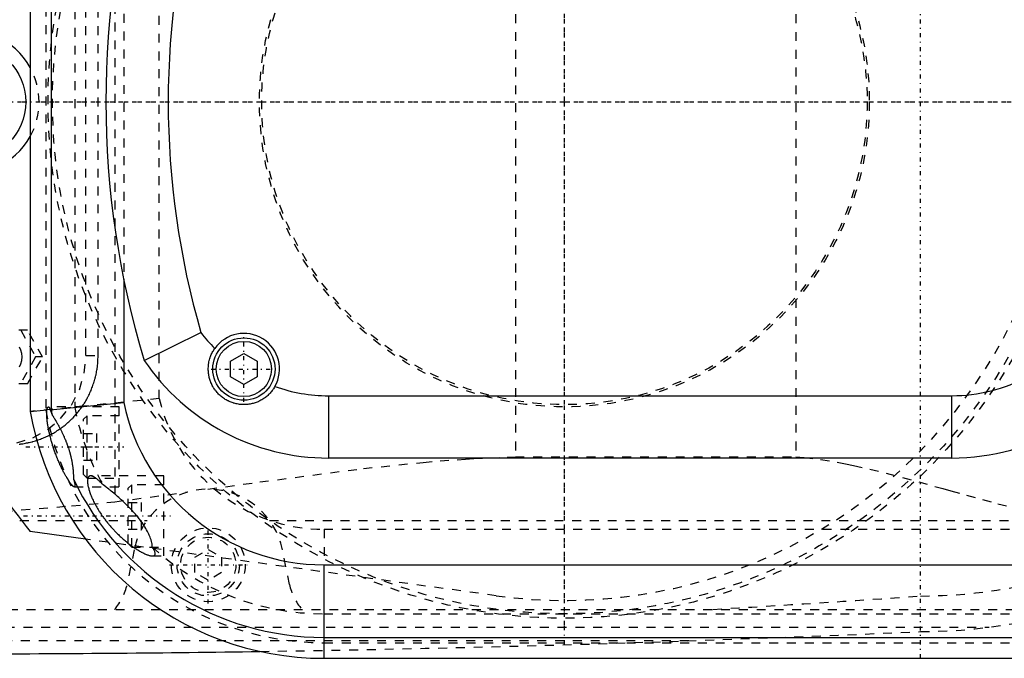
# Model space of a CAD drawing. Extents: x -602 to 168, y -90 to 90.
# Tile 3 of 8: x -361 to -251, y -63 to 9. Entities that reach past the tile are written whole.
import ezdxf

# ---------------------------------------------------------------- set-up
doc = ezdxf.new("R2010")
doc.units = 0
doc.linetypes.add('CENTER', pattern=[1.5, 0.45, -0.5, 0.05, -0.5])
doc.linetypes.add('DASHED', pattern=[2, 1, -1])
for name, color, linetype in [('AM_0', 7, 'CONTINUOUS'), ('AM_3', 7, 'DASHED'), ('AM_7', 7, 'CENTER')]:
    doc.layers.add(name, color=color, linetype=linetype)

msp = doc.modelspace()

# ---------------------------------------------------------------- linework, layer by layer
at = {"layer": 'AM_0', "color": 7, "linetype": 'CONTINUOUS'}
for p, q in [((-360, 34.77), (-360, -34.77)), ((-357.65, 34.56), (-357.65, -34.56)), ((-349.5, -19.9), (-349.5, -33.77)), ((-347.19, -29.03), (-340.82, -25.91)), ((-337.5, -29.13), (-336, -28.27)), ((-336, -28.27), (-334.5, -29.13)), ((-337.5, -30.87), (-337.5, -29.13)), ((-334.5, -29.13), (-334.5, -30.87)), ((-336, -31.73), (-337.5, -30.87)), ((-334.5, -30.87), (-336, -31.73)), ((-326.5, -33), (-256.5, -33)), ((-326.5, -33), (-326.5, -40)), ((-256.5, -40), (-256.5, -33)), ((-357.76, -34.57), (-349.5, -33.77)), ((-360, -34.77), (-358.14, -34.6)), ((-256.5, -40), (-326.5, -40)), ((-353.79, -49.11), (-360.01, -48.25)), ((-327, -62.5), (-327, -52)), ((-327, -52), (-90, -52)), ((-327, -60.15), (-90, -60.15)), ((-327, -62.5), (-90, -62.5))]:
    msp.add_line(p, q, dxfattribs=at)
for points in [[(-332.52, -31.96, 0), (-332.55, -32.02, 0), (-332.61, -32.12, 0), (-332.68, -32.22, 0), (-332.71, -32.28, 0), (-332.75, -32.33, 0), (-332.82, -32.42, 0), (-332.89, -32.52, 0), (-332.97, -32.61, 0), (-333.05, -32.7, 0), (-333.13, -32.79, 0), (-333.18, -32.83, 0), (-333.22, -32.88, 0), (-333.31, -32.96, 0), (-333.4, -33.04, 0), (-333.49, -33.12, 0), (-333.59, -33.19, 0), (-333.68, -33.26, 0), (-333.73, -33.29, 0), (-333.78, -33.33, 0), (-333.88, -33.39, 0), (-333.98, -33.45, 0), (-334.03, -33.48, 0), (-334.09, -33.51, 0), (-334.19, -33.57, 0), (-334.3, -33.62, 0), (-334.35, -33.65, 0), (-334.41, -33.67, 0), (-334.52, -33.71, 0), (-334.63, -33.76, 0), (-334.74, -33.8, 0), (-334.85, -33.83, 0), (-334.97, -33.86, 0), (-335.02, -33.88, 0), (-335.08, -33.89, 0), (-335.2, -33.92, 0), (-335.31, -33.94, 0), (-335.43, -33.96, 0), (-335.55, -33.97, 0), (-335.67, -33.99, 0), (-335.73, -33.99, 0), (-335.78, -33.99, 0), (-335.9, -34, 0), (-336.02, -34, 0), (-336.14, -34, 0), (-336.26, -33.99, 0), (-336.38, -33.98, 0), (-336.44, -33.98, 0), (-336.5, -33.97, 0), (-336.62, -33.95, 0), (-336.74, -33.93, 0), (-336.85, -33.91, 0), (-336.97, -33.88, 0), (-337.09, -33.85, 0), (-337.15, -33.83, 0), (-337.2, -33.81, 0), (-337.32, -33.78, 0), (-337.43, -33.73, 0), (-337.55, -33.69, 0), (-337.66, -33.64, 0), (-337.77, -33.59, 0), (-337.82, -33.56, 0), (-337.88, -33.53, 0), (-337.98, -33.47, 0), (-338.09, -33.41, 0), (-338.14, -33.38, 0), (-338.19, -33.35, 0), (-338.29, -33.28, 0), (-338.39, -33.21, 0), (-338.44, -33.17, 0), (-338.49, -33.13, 0), (-338.58, -33.06, 0), (-338.67, -32.98, 0), (-338.76, -32.89, 0), (-338.85, -32.81, 0), (-338.93, -32.72, 0), (-338.97, -32.68, 0), (-339.01, -32.63, 0), (-339.09, -32.54, 0), (-339.17, -32.45, 0), (-339.24, -32.35, 0), (-339.31, -32.25, 0), (-339.37, -32.15, 0), (-339.4, -32.1, 0), (-339.44, -32.05, 0), (-339.49, -31.95, 0), (-339.55, -31.84, 0), (-339.6, -31.73, 0), (-339.65, -31.63, 0), (-339.7, -31.52, 0), (-339.72, -31.46, 0), (-339.75, -31.41, 0), (-339.79, -31.29, 0), (-339.82, -31.18, 0), (-339.86, -31.07, 0), (-339.89, -30.95, 0), (-339.91, -30.84, 0), (-339.92, -30.78, 0), (-339.93, -30.72, 0), (-339.95, -30.6, 0), (-339.97, -30.49, 0), (-339.98, -30.37, 0), (-339.99, -30.25, 0), (-340, -30.13, 0), (-340, -30.07, 0), (-340, -30.01, 0), (-340, -29.89, 0), (-339.99, -29.77, 0), (-339.99, -29.71, 0), (-339.99, -29.65, 0), (-339.97, -29.54, 0), (-339.96, -29.42, 0), (-339.95, -29.36, 0), (-339.94, -29.3, 0), (-339.92, -29.18, 0), (-339.89, -29.06, 0), (-339.86, -28.95, 0), (-339.83, -28.83, 0), (-339.79, -28.72, 0), (-339.77, -28.66, 0), (-339.75, -28.6, 0), (-339.7, -28.49, 0), (-339.66, -28.38, 0), (-339.61, -28.27, 0), (-339.55, -28.16, 0), (-339.49, -28.05, 0), (-339.46, -28, 0), (-339.43, -27.95, 0), (-339.37, -27.84, 0), (-339.3, -27.74, 0), (-339.27, -27.69, 0)], [(-358.14, -34.6, 0), (-358.14, -34.58, 0), (-358.13, -34.55, 0), (-358.12, -34.51, 0), (-358.11, -34.5, 0), (-358.11, -34.48, 0), (-358.1, -34.45, 0), (-358.09, -34.42, 0), (-358.07, -34.4, 0), (-358.06, -34.37, 0), (-358.05, -34.35, 0), (-358.05, -34.34, 0), (-358.04, -34.33, 0), (-358.03, -34.31, 0), (-358.02, -34.3, 0), (-358.01, -34.28, 0), (-358, -34.27, 0), (-357.99, -34.26, 0), (-357.98, -34.26, 0), (-357.98, -34.26, 0), (-357.97, -34.25, 0), (-357.95, -34.25, 0), (-357.95, -34.25, 0)], [(-357.95, -34.25, 0), (-357.94, -34.25, 0), (-357.93, -34.25, 0), (-357.92, -34.26, 0), (-357.92, -34.26, 0), (-357.91, -34.26, 0), (-357.9, -34.27, 0), (-357.89, -34.28, 0), (-357.88, -34.29, 0), (-357.87, -34.31, 0), (-357.86, -34.32, 0), (-357.86, -34.33, 0), (-357.85, -34.34, 0), (-357.84, -34.36, 0), (-357.83, -34.38, 0), (-357.82, -34.4, 0), (-357.81, -34.43, 0), (-357.8, -34.46, 0), (-357.79, -34.47, 0), (-357.79, -34.49, 0), (-357.78, -34.52, 0), (-357.77, -34.55, 0), (-357.76, -34.57, 0)], [(-355.04, -43.25, 0), (-355.04, -43.25, 0), (-355.06, -43.25, 0), (-355.08, -43.24, 0), (-355.09, -43.24, 0), (-355.09, -43.23, 0), (-355.12, -43.22, 0), (-355.14, -43.21, 0), (-355.16, -43.19, 0), (-355.19, -43.17, 0), (-355.21, -43.14, 0), (-355.22, -43.13, 0), (-355.24, -43.12, 0), (-355.27, -43.09, 0), (-355.3, -43.05, 0), (-355.33, -43.02, 0), (-355.36, -42.98, 0), (-355.4, -42.94, 0), (-355.41, -42.92, 0), (-355.43, -42.89, 0), (-355.47, -42.85, 0), (-355.5, -42.8, 0), (-355.52, -42.77, 0), (-355.54, -42.75, 0), (-355.58, -42.69, 0), (-355.62, -42.64, 0), (-355.64, -42.61, 0), (-355.66, -42.58, 0), (-355.7, -42.52, 0), (-355.74, -42.46, 0), (-355.78, -42.39, 0), (-355.82, -42.33, 0), (-355.86, -42.26, 0), (-355.88, -42.23, 0), (-355.9, -42.19, 0), (-355.94, -42.12, 0), (-355.99, -42.05, 0), (-356.03, -41.98, 0), (-356.07, -41.9, 0), (-356.11, -41.82, 0), (-356.14, -41.78, 0), (-356.16, -41.74, 0), (-356.2, -41.66, 0), (-356.25, -41.58, 0), (-356.29, -41.49, 0), (-356.34, -41.4, 0), (-356.38, -41.31, 0), (-356.41, -41.27, 0), (-356.43, -41.22, 0), (-356.48, -41.12, 0), (-356.52, -41.03, 0), (-356.57, -40.93, 0), (-356.62, -40.83, 0), (-356.66, -40.73, 0), (-356.68, -40.68, 0), (-356.71, -40.63, 0), (-356.75, -40.53, 0), (-356.8, -40.42, 0), (-356.84, -40.32, 0), (-356.89, -40.21, 0), (-356.93, -40.11, 0), (-356.95, -40.05, 0), (-356.97, -40, 0), (-357.02, -39.89, 0), (-357.06, -39.78, 0), (-357.08, -39.73, 0), (-357.1, -39.67, 0), (-357.14, -39.56, 0), (-357.18, -39.45, 0), (-357.2, -39.4, 0), (-357.22, -39.34, 0), (-357.26, -39.23, 0), (-357.3, -39.12, 0), (-357.34, -39.02, 0), (-357.37, -38.91, 0), (-357.41, -38.8, 0), (-357.43, -38.74, 0), (-357.44, -38.69, 0), (-357.48, -38.58, 0), (-357.51, -38.47, 0), (-357.55, -38.35, 0), (-357.58, -38.24, 0), (-357.61, -38.13, 0), (-357.63, -38.07, 0), (-357.64, -38.01, 0), (-357.67, -37.9, 0), (-357.7, -37.79, 0), (-357.73, -37.67, 0), (-357.76, -37.56, 0), (-357.79, -37.45, 0), (-357.8, -37.39, 0), (-357.82, -37.33, 0), (-357.84, -37.22, 0), (-357.87, -37.11, 0), (-357.89, -37, 0), (-357.91, -36.89, 0), (-357.93, -36.79, 0), (-357.94, -36.73, 0), (-357.95, -36.68, 0), (-357.97, -36.57, 0), (-357.99, -36.47, 0), (-358.01, -36.37, 0), (-358.02, -36.27, 0), (-358.04, -36.17, 0), (-358.05, -36.13, 0), (-358.05, -36.08, 0), (-358.07, -35.99, 0), (-358.08, -35.9, 0), (-358.08, -35.85, 0), (-358.09, -35.81, 0), (-358.1, -35.72, 0), (-358.11, -35.64, 0), (-358.11, -35.6, 0), (-358.12, -35.56, 0), (-358.12, -35.48, 0), (-358.13, -35.4, 0), (-358.14, -35.32, 0), (-358.14, -35.25, 0), (-358.15, -35.17, 0), (-358.15, -35.14, 0), (-358.15, -35.1, 0), (-358.15, -35.03, 0), (-358.15, -34.97, 0), (-358.15, -34.9, 0), (-358.15, -34.84, 0), (-358.15, -34.78, 0), (-358.15, -34.76, 0), (-358.15, -34.73, 0), (-358.15, -34.68, 0), (-358.14, -34.63, 0), (-358.14, -34.6, 0)], [(-357.76, -34.57, 0), (-357.76, -34.58, 0), (-357.75, -34.61, 0), (-357.74, -34.63, 0), (-357.73, -34.65, 0), (-357.72, -34.66, 0), (-357.71, -34.69, 0), (-357.7, -34.72, 0), (-357.69, -34.75, 0), (-357.67, -34.78, 0), (-357.66, -34.81, 0), (-357.66, -34.83, 0), (-357.65, -34.84, 0), (-357.64, -34.88, 0), (-357.62, -34.91, 0), (-357.61, -34.95, 0), (-357.6, -34.98, 0), (-357.58, -35.02, 0), (-357.58, -35.04, 0), (-357.57, -35.05, 0), (-357.56, -35.09, 0), (-357.54, -35.13, 0), (-357.54, -35.15, 0)], [(-357.54, -35.15, 0), (-357.52, -35.17, 0), (-357.49, -35.22, 0), (-357.46, -35.27, 0), (-357.45, -35.29, 0), (-357.43, -35.31, 0), (-357.4, -35.36, 0), (-357.37, -35.41, 0), (-357.34, -35.46, 0), (-357.31, -35.52, 0), (-357.27, -35.57, 0), (-357.26, -35.6, 0), (-357.24, -35.62, 0), (-357.21, -35.68, 0), (-357.18, -35.73, 0), (-357.14, -35.79, 0), (-357.11, -35.84, 0), (-357.08, -35.9, 0), (-357.06, -35.93, 0), (-357.04, -35.96, 0), (-357.01, -36.02, 0), (-356.97, -36.08, 0), (-356.96, -36.11, 0), (-356.94, -36.14, 0), (-356.91, -36.2, 0), (-356.87, -36.26, 0), (-356.86, -36.29, 0), (-356.84, -36.32, 0), (-356.8, -36.38, 0), (-356.77, -36.45, 0), (-356.74, -36.51, 0), (-356.7, -36.57, 0), (-356.67, -36.64, 0), (-356.65, -36.67, 0), (-356.63, -36.7, 0), (-356.6, -36.77, 0), (-356.56, -36.84, 0), (-356.53, -36.9, 0), (-356.5, -36.97, 0), (-356.46, -37.04, 0), (-356.45, -37.07, 0), (-356.43, -37.11, 0), (-356.4, -37.18, 0), (-356.36, -37.25, 0), (-356.33, -37.32, 0), (-356.3, -37.39, 0), (-356.26, -37.46, 0), (-356.25, -37.5, 0), (-356.23, -37.53, 0), (-356.2, -37.6, 0), (-356.17, -37.68, 0), (-356.13, -37.75, 0), (-356.1, -37.82, 0), (-356.07, -37.9, 0), (-356.06, -37.93, 0), (-356.04, -37.97, 0), (-356.01, -38.05, 0), (-355.98, -38.12, 0), (-355.95, -38.2, 0), (-355.92, -38.27, 0), (-355.89, -38.35, 0), (-355.88, -38.39, 0), (-355.87, -38.42, 0), (-355.84, -38.5, 0), (-355.81, -38.58, 0), (-355.8, -38.61, 0), (-355.78, -38.65, 0), (-355.76, -38.73, 0), (-355.73, -38.81, 0), (-355.72, -38.85, 0), (-355.7, -38.88, 0), (-355.68, -38.96, 0), (-355.66, -39.04, 0), (-355.63, -39.12, 0), (-355.61, -39.19, 0), (-355.59, -39.27, 0), (-355.57, -39.31, 0), (-355.56, -39.35, 0), (-355.54, -39.43, 0), (-355.52, -39.51, 0), (-355.5, -39.58, 0), (-355.48, -39.66, 0), (-355.46, -39.74, 0), (-355.45, -39.78, 0), (-355.44, -39.81, 0), (-355.42, -39.89, 0), (-355.41, -39.97, 0), (-355.39, -40.04, 0), (-355.37, -40.12, 0), (-355.36, -40.2, 0), (-355.35, -40.23, 0), (-355.34, -40.27, 0), (-355.33, -40.35, 0), (-355.32, -40.42, 0), (-355.3, -40.49, 0), (-355.29, -40.57, 0), (-355.28, -40.64, 0), (-355.27, -40.68, 0), (-355.27, -40.71, 0), (-355.26, -40.78, 0), (-355.25, -40.86, 0), (-355.24, -40.93, 0), (-355.23, -41, 0), (-355.22, -41.07, 0), (-355.21, -41.1, 0), (-355.21, -41.13, 0), (-355.2, -41.2, 0), (-355.2, -41.27, 0), (-355.19, -41.3, 0), (-355.19, -41.34, 0), (-355.18, -41.4, 0), (-355.18, -41.47, 0), (-355.18, -41.5, 0), (-355.17, -41.53, 0), (-355.17, -41.59, 0), (-355.16, -41.66, 0), (-355.16, -41.72, 0), (-355.16, -41.78, 0), (-355.15, -41.84, 0), (-355.15, -41.87, 0), (-355.15, -41.9, 0), (-355.15, -41.95, 0), (-355.15, -42.01, 0), (-355.15, -42.06, 0), (-355.15, -42.12, 0), (-355.14, -42.17, 0), (-355.14, -42.2, 0), (-355.14, -42.22, 0), (-355.14, -42.28, 0), (-355.14, -42.33, 0), (-355.14, -42.35, 0)], [(-355.14, -42.35, 0), (-355.13, -42.4, 0), (-355.1, -42.49, 0), (-355.08, -42.58, 0), (-355.06, -42.62, 0), (-355.05, -42.66, 0), (-355.03, -42.74, 0), (-355.02, -42.81, 0), (-355, -42.88, 0), (-354.99, -42.94, 0), (-354.98, -43, 0), (-354.97, -43.02, 0), (-354.97, -43.05, 0), (-354.97, -43.09, 0), (-354.97, -43.13, 0), (-354.97, -43.17, 0), (-354.98, -43.19, 0), (-354.98, -43.22, 0), (-354.99, -43.23, 0), (-355, -43.23, 0), (-355.01, -43.24, 0), (-355.03, -43.25, 0), (-355.04, -43.25, 0)]]:
    msp.add_polyline3d(points, dxfattribs=at)
for centre, radius in [((-367, 0), 6.5), ((-336, -30), 3.5), ((-336, -30), 3.1)]:
    msp.add_circle(centre, radius, dxfattribs=at)
for centre, radius, start, end in [((-251.5, 0), 100, 163.1266, 196.8734), ((-251.5, 0), 93, 163.8245, 196.1755), ((-367, 0), 8, 28.955, 331.045), ((-326.5, -15), 18, 217.3006, 224.83), ((-336, -30), 4, 330.5783, 144.7268), ((-256.5, -15), 25, 270, 331.2432), ((-300, 0), 77, 201.3237, 218.8014), ((-326.5, -15), 25, 214.1273, 270), ((-256.5, -15), 18, 270, 298.4864), ((-326.5, -15), 18, 250.4751, 270), ((-327, -29), 23, 191.9687, 270), ((-327, -29), 33.5, 189.9116, 270), ((-327, -29), 31.15, 190.2796, 191.3868), ((-327, -29), 31.15, 205.3769, 270), ((-371.93, 2437.99), 2500, 270.13597, 270.8653)]:
    msp.add_arc(centre, radius, start, end, dxfattribs=at)
at = {"layer": 'AM_3', "color": 6, "linetype": 'DASHED'}
for p, q in [((-350.5, 44.92), (-350.5, -44.92)), ((-305.5, 39.86), (-305.5, -39.86)), ((-274, 39.86), (-274, -39.86)), ((-358.25, 34.61), (-358.25, -34.61)), ((-355, 34.32), (-355, -34.32)), ((-345.5, -33.33), (-345.5, 33.33)), ((-353.75, -28.5), (-353.75, 28.5)), ((-352.38, -28.5), (-352.38, 28.5)), ((-349.5, 19.9), (-349.5, -19.9)), ((-360.29, -25.65), (-364.41, -25.65)), ((-361.06, -25.65), (-359.39, -28.65)), ((-358.61, -28.65), (-360.29, -25.65)), ((-359.39, -28.65), (-361.06, -31.65)), ((-360.29, -31.65), (-358.61, -28.65)), ((-358.61, -28.65), (-359.39, -28.65)), ((-353.75, -28.5), (-352.38, -28.5)), ((-360.29, -31.65), (-364.41, -31.65)), ((-345.5, -33.33), (-360, -34.77)), ((-350, -34.25), (-357.95, -34.25)), ((-350, -43.25), (-350, -34.25)), ((-353.6, -35.25), (-354, -35.65)), ((-350, -35.25), (-353.6, -35.25)), ((-353.6, -42.25), (-353.6, -35.25)), ((-354, -41.85), (-354, -35.65)), ((-354, -37.25), (-352.5, -37.25)), ((-352.5, -40.25), (-352.5, -37.25)), ((-354, -38.75), (-352.5, -38.75)), ((-354, -40.25), (-352.5, -40.25)), ((-305.5, -39.86), (-274, -39.86)), ((-354, -41.85), (-353.6, -42.25)), ((-345, -42), (-353.2, -42)), ((-345, -51), (-345, -42)), ((-353.6, -42.25), (-350, -42.25)), ((-351.5, -43.25), (-351.81, -43.02)), ((-348.6, -43), (-349, -43.4)), ((-345, -43), (-348.6, -43)), ((-348.6, -50), (-348.6, -43)), ((-355.04, -43.25), (-350, -43.25)), ((-350.5, -44.92), (-342.28, -43.81)), ((-349, -49.6), (-349, -43.4)), ((-349, -45), (-347.5, -45)), ((-347.5, -48), (-347.5, -45)), ((-379.16, -47), (-346.87, -47)), ((-349, -46.5), (-347.5, -46.5)), ((-333.13, -47), (-242.19, -47)), ((-349, -48), (-347.5, -48)), ((-327, -48), (-327, -52)), ((-327, -48), (37, -48)), ((-307.66, -55.47), (-353.79, -49.11)), ((-349, -49.6), (-348.6, -50)), ((-348.33, -50.31), (-349.12, -54.2)), ((-348.6, -50), (-345, -50)), ((-346.28, -50), (-346.29, -49.98)), ((-341.5, -51.13), (-340, -50.27)), ((-340, -50.27), (-338.5, -51.13)), ((-330.88, -54.2), (-331.67, -50.31)), ((-346.28, -51), (-345, -51)), ((-341.5, -52.87), (-341.5, -51.13)), ((-338.5, -51.13), (-338.5, -52.87)), ((-340, -53.73), (-341.5, -52.87)), ((-338.5, -52.87), (-340, -53.73)), ((-494.4, -57), (-242.93, -57)), ((-327, -57.5), (37, -57.5)), ((-462.76, -59), (-252.3, -59)), ((-431.04, -60.5), (-285.14, -60.5)), ((-327, -60.75), (37, -60.75))]:
    msp.add_line(p, q, dxfattribs=at)
for points in [[(-361.21, -29.76), (-361.04, -29.42), (-360.93, -29.04), (-360.89, -28.65), (-360.93, -28.26), (-361.04, -27.88), (-361.21, -27.54)], [(-363.41, -38.5), (-361.52, -38.31), (-359.71, -37.74), (-358.04, -36.81), (-356.58, -35.57), (-355.38, -34.06), (-354.48, -32.33), (-353.93, -30.45), (-353.75, -28.5)]]:
    msp.add_lwpolyline(points, dxfattribs=at)
for points in [[(-361.25, -38.44, 0), (-361.11, -38.43, 0), (-361.04, -38.42, 0), (-360.96, -38.41, 0), (-360.82, -38.39, 0), (-360.68, -38.37, 0), (-360.54, -38.34, 0), (-360.4, -38.31, 0), (-360.26, -38.28, 0), (-360.18, -38.27, 0), (-360.11, -38.25, 0), (-359.97, -38.22, 0), (-359.83, -38.18, 0), (-359.76, -38.17, 0), (-359.69, -38.15, 0), (-359.55, -38.11, 0), (-359.41, -38.07, 0), (-359.34, -38.04, 0), (-359.27, -38.02, 0), (-359.13, -37.97, 0), (-358.99, -37.93, 0), (-358.86, -37.88, 0), (-358.72, -37.82, 0), (-358.58, -37.77, 0), (-358.51, -37.74, 0), (-358.45, -37.71, 0), (-358.31, -37.65, 0), (-358.18, -37.59, 0), (-358.04, -37.53, 0), (-357.91, -37.47, 0), (-357.78, -37.4, 0), (-357.72, -37.37, 0), (-357.65, -37.33, 0), (-357.52, -37.26, 0), (-357.4, -37.19, 0), (-357.27, -37.12, 0), (-357.14, -37.04, 0), (-357.02, -36.96, 0), (-356.96, -36.92, 0), (-356.9, -36.88, 0), (-356.78, -36.8, 0), (-356.66, -36.72, 0), (-356.54, -36.64, 0), (-356.42, -36.55, 0), (-356.31, -36.47, 0), (-356.25, -36.42, 0), (-356.19, -36.38, 0), (-356.08, -36.29, 0), (-355.97, -36.2, 0), (-355.86, -36.1, 0), (-355.76, -36.01, 0), (-355.65, -35.92, 0), (-355.6, -35.87, 0), (-355.55, -35.82, 0), (-355.45, -35.72, 0), (-355.35, -35.63, 0), (-355.3, -35.58, 0), (-355.25, -35.53, 0), (-355.15, -35.43, 0), (-355.05, -35.33, 0), (-355.01, -35.27, 0), (-354.96, -35.22, 0), (-354.87, -35.12, 0), (-354.77, -35.01, 0), (-354.68, -34.9, 0), (-354.59, -34.79, 0), (-354.5, -34.67, 0), (-354.46, -34.62, 0), (-354.41, -34.56, 0), (-354.33, -34.44, 0), (-354.24, -34.33, 0), (-354.16, -34.21, 0), (-354.08, -34.09, 0), (-354, -33.97, 0), (-353.96, -33.9, 0), (-353.92, -33.84, 0), (-353.84, -33.72, 0), (-353.76, -33.59, 0), (-353.69, -33.46, 0), (-353.62, -33.33, 0), (-353.55, -33.2, 0), (-353.51, -33.14, 0), (-353.48, -33.07, 0), (-353.41, -32.94, 0), (-353.35, -32.81, 0), (-353.29, -32.67, 0), (-353.23, -32.54, 0), (-353.17, -32.4, 0), (-353.14, -32.33, 0), (-353.11, -32.27, 0), (-353.06, -32.13, 0), (-353, -31.99, 0), (-352.95, -31.85, 0), (-352.91, -31.71, 0), (-352.86, -31.57, 0), (-352.84, -31.5, 0), (-352.82, -31.43, 0), (-352.77, -31.29, 0), (-352.73, -31.14, 0), (-352.71, -31.07, 0), (-352.7, -31, 0), (-352.66, -30.86, 0), (-352.63, -30.71, 0), (-352.61, -30.64, 0), (-352.6, -30.57, 0), (-352.57, -30.43, 0), (-352.54, -30.28, 0), (-352.51, -30.14, 0), (-352.49, -30, 0), (-352.47, -29.85, 0), (-352.46, -29.78, 0), (-352.45, -29.71, 0), (-352.44, -29.56, 0), (-352.42, -29.42, 0), (-352.41, -29.28, 0), (-352.4, -29.14, 0), (-352.39, -28.99, 0), (-352.39, -28.92, 0), (-352.39, -28.85, 0), (-352.38, -28.71, 0), (-352.38, -28.57, 0), (-352.38, -28.5, 0)], [(-340.04, -43.5, 0), (-334.21, -42.69, 0), (-322.58, -41.18, 0), (-315.86, -40.49, 0), (-313.96, -40.33, 0), (-312.06, -40.19, 0), (-311.12, -40.12, 0), (-310.18, -40.07, 0), (-308.3, -39.97, 0), (-306.43, -39.89, 0), (-305.5, -39.86, 0)], [(-274, -39.86, 0), (-273.07, -39.94, 0), (-271.22, -40.17, 0), (-269.37, -40.47, 0), (-268.44, -40.64, 0), (-267.52, -40.83, 0), (-265.68, -41.25, 0), (-263.84, -41.7, 0), (-262.01, -42.18, 0), (-260.2, -42.68, 0), (-258.39, -43.18, 0), (-257.49, -43.44, 0), (-256.6, -43.69, 0), (-254.82, -44.19, 0), (-253.05, -44.67, 0), (-251.31, -45.13, 0), (-249.59, -45.57, 0), (-247.9, -45.96, 0), (-247.06, -46.15, 0), (-246.23, -46.32, 0), (-244.59, -46.63, 0), (-242.98, -46.89, 0), (-242.19, -47, 0)], [(-353.2, -42, 0), (-353.22, -42, 0), (-353.26, -42.01, 0), (-353.3, -42.01, 0), (-353.32, -42.02, 0), (-353.34, -42.03, 0), (-353.37, -42.05, 0), (-353.4, -42.07, 0), (-353.43, -42.1, 0), (-353.45, -42.13, 0), (-353.48, -42.17, 0), (-353.49, -42.19, 0), (-353.5, -42.21, 0), (-353.52, -42.26, 0), (-353.53, -42.32, 0), (-353.54, -42.38, 0), (-353.55, -42.44, 0), (-353.56, -42.51, 0), (-353.56, -42.55, 0), (-353.56, -42.58, 0), (-353.56, -42.66, 0), (-353.56, -42.74, 0), (-353.55, -42.79, 0), (-353.55, -42.83, 0), (-353.54, -42.92, 0), (-353.52, -43.02, 0), (-353.52, -43.06, 0), (-353.51, -43.11, 0), (-353.49, -43.21, 0), (-353.46, -43.32, 0), (-353.43, -43.43, 0), (-353.4, -43.53, 0), (-353.37, -43.65, 0), (-353.35, -43.7, 0), (-353.34, -43.76, 0), (-353.3, -43.87, 0), (-353.26, -43.99, 0), (-353.21, -44.11, 0), (-353.16, -44.23, 0), (-353.11, -44.35, 0), (-353.08, -44.42, 0), (-353.06, -44.48, 0), (-353, -44.61, 0), (-352.94, -44.74, 0), (-352.88, -44.87, 0), (-352.81, -45, 0), (-352.74, -45.13, 0), (-352.71, -45.19, 0), (-352.67, -45.26, 0), (-352.6, -45.39, 0), (-352.52, -45.52, 0), (-352.45, -45.66, 0), (-352.37, -45.79, 0), (-352.29, -45.92, 0), (-352.24, -45.99, 0), (-352.2, -46.05, 0), (-352.12, -46.18, 0), (-352.03, -46.31, 0), (-351.94, -46.44, 0), (-351.85, -46.56, 0), (-351.76, -46.69, 0), (-351.72, -46.75, 0), (-351.67, -46.81, 0), (-351.58, -46.93, 0), (-351.49, -47.05, 0), (-351.45, -47.11, 0), (-351.4, -47.17, 0), (-351.31, -47.28, 0), (-351.22, -47.4, 0), (-351.17, -47.45, 0), (-351.12, -47.51, 0), (-351.02, -47.62, 0), (-350.93, -47.74, 0), (-350.83, -47.85, 0), (-350.73, -47.96, 0), (-350.62, -48.07, 0), (-350.57, -48.12, 0), (-350.52, -48.18, 0), (-350.42, -48.29, 0), (-350.31, -48.39, 0), (-350.21, -48.5, 0), (-350.1, -48.6, 0), (-349.99, -48.7, 0), (-349.94, -48.76, 0), (-349.89, -48.81, 0), (-349.78, -48.9, 0), (-349.67, -49, 0), (-349.56, -49.1, 0), (-349.46, -49.19, 0), (-349.35, -49.28, 0), (-349.29, -49.33, 0), (-349.24, -49.37, 0), (-349.13, -49.46, 0), (-349.03, -49.55, 0), (-348.92, -49.63, 0), (-348.82, -49.71, 0), (-348.71, -49.79, 0), (-348.66, -49.83, 0), (-348.61, -49.86, 0), (-348.5, -49.94, 0), (-348.4, -50.01, 0), (-348.3, -50.08, 0), (-348.2, -50.15, 0), (-348.1, -50.21, 0), (-348.06, -50.24, 0), (-348.01, -50.27, 0), (-347.91, -50.33, 0), (-347.81, -50.39, 0), (-347.76, -50.42, 0), (-347.71, -50.45, 0), (-347.62, -50.5, 0), (-347.52, -50.56, 0), (-347.47, -50.58, 0), (-347.42, -50.61, 0), (-347.33, -50.66, 0), (-347.24, -50.7, 0), (-347.14, -50.75, 0), (-347.05, -50.79, 0), (-346.97, -50.82, 0), (-346.92, -50.84, 0), (-346.88, -50.86, 0), (-346.8, -50.89, 0), (-346.72, -50.91, 0), (-346.64, -50.94, 0), (-346.57, -50.96, 0), (-346.49, -50.97, 0), (-346.46, -50.98, 0), (-346.43, -50.99, 0), (-346.36, -51, 0), (-346.3, -51, 0), (-346.28, -51, 0)], [(-352.64, -42.25, 0), (-352.66, -42.24, 0), (-352.7, -42.21, 0), (-352.73, -42.19, 0), (-352.75, -42.17, 0), (-352.77, -42.16, 0), (-352.8, -42.14, 0), (-352.84, -42.12, 0), (-352.87, -42.1, 0), (-352.9, -42.09, 0), (-352.93, -42.07, 0), (-352.95, -42.06, 0), (-352.97, -42.06, 0), (-353, -42.04, 0), (-353.03, -42.03, 0), (-353.06, -42.02, 0), (-353.08, -42.02, 0), (-353.11, -42.01, 0), (-353.13, -42.01, 0), (-353.14, -42, 0), (-353.16, -42, 0), (-353.19, -42, 0), (-353.2, -42, 0)], [(-351.81, -43.02, 0), (-351.84, -42.99, 0), (-351.89, -42.94, 0), (-351.94, -42.89, 0), (-351.96, -42.86, 0), (-351.98, -42.84, 0), (-352.03, -42.79, 0), (-352.08, -42.74, 0), (-352.13, -42.7, 0), (-352.17, -42.65, 0), (-352.22, -42.61, 0), (-352.24, -42.59, 0), (-352.27, -42.56, 0), (-352.31, -42.52, 0), (-352.36, -42.48, 0), (-352.4, -42.44, 0), (-352.45, -42.4, 0), (-352.49, -42.37, 0), (-352.51, -42.35, 0), (-352.53, -42.33, 0), (-352.58, -42.3, 0), (-352.62, -42.26, 0), (-352.64, -42.25, 0)], [(-349, -45.43, 0), (-349.07, -45.36, 0), (-349.21, -45.22, 0), (-349.35, -45.09, 0), (-349.42, -45.02, 0), (-349.49, -44.96, 0), (-349.63, -44.82, 0), (-349.77, -44.69, 0), (-349.91, -44.57, 0), (-350.05, -44.44, 0), (-350.19, -44.32, 0), (-350.26, -44.25, 0), (-350.33, -44.19, 0), (-350.47, -44.07, 0), (-350.61, -43.96, 0), (-350.75, -43.84, 0), (-350.89, -43.73, 0), (-351.03, -43.62, 0), (-351.1, -43.56, 0), (-351.16, -43.51, 0), (-351.3, -43.4, 0), (-351.44, -43.3, 0), (-351.5, -43.25, 0)], [(-379.16, -47, 0), (-374.48, -46.77, 0), (-364.99, -46.16, 0), (-355.36, -45.37, 0), (-350.5, -44.92, 0)], [(-347.5, -47.17, 0), (-347.54, -47.12, 0), (-347.61, -47.02, 0), (-347.69, -46.92, 0), (-347.73, -46.87, 0), (-347.77, -46.82, 0), (-347.85, -46.72, 0), (-347.93, -46.62, 0), (-348.01, -46.52, 0), (-348.09, -46.42, 0), (-348.18, -46.32, 0), (-348.22, -46.27, 0), (-348.26, -46.22, 0), (-348.35, -46.13, 0), (-348.43, -46.03, 0), (-348.52, -45.94, 0), (-348.6, -45.84, 0), (-348.69, -45.75, 0), (-348.73, -45.7, 0), (-348.78, -45.66, 0), (-348.87, -45.57, 0), (-348.96, -45.48, 0), (-349, -45.43, 0)], [(-346.29, -49.98, 0), (-346.29, -49.92, 0), (-346.3, -49.79, 0), (-346.32, -49.65, 0), (-346.34, -49.58, 0), (-346.35, -49.51, 0), (-346.39, -49.36, 0), (-346.43, -49.2, 0), (-346.48, -49.05, 0), (-346.54, -48.89, 0), (-346.6, -48.73, 0), (-346.63, -48.65, 0), (-346.67, -48.57, 0), (-346.75, -48.4, 0), (-346.83, -48.24, 0), (-346.92, -48.07, 0), (-347.02, -47.91, 0), (-347.12, -47.74, 0), (-347.17, -47.66, 0), (-347.22, -47.58, 0), (-347.33, -47.42, 0), (-347.44, -47.25, 0), (-347.5, -47.17, 0)], [(-346.28, -51, 0), (-346.24, -51, 0), (-346.19, -50.99, 0), (-346.13, -50.98, 0), (-346.11, -50.97, 0), (-346.09, -50.96, 0), (-346.05, -50.94, 0), (-346.02, -50.91, 0), (-346, -50.87, 0), (-345.98, -50.83, 0), (-345.97, -50.78, 0), (-345.97, -50.75, 0), (-345.97, -50.72, 0), (-345.98, -50.66, 0), (-345.99, -50.59, 0), (-346.02, -50.51, 0), (-346.05, -50.43, 0), (-346.09, -50.34, 0), (-346.11, -50.3, 0), (-346.13, -50.25, 0), (-346.19, -50.15, 0), (-346.24, -50.05, 0), (-346.28, -50, 0)]]:
    msp.add_polyline3d(points, dxfattribs=at)
for centre, radius in [((-300, 0), 58), ((-300, 0), 57.5), ((-300, 0), 34.25), ((-300, 0), 34), ((-340, -52), 4.15), ((-340, -52), 3.5), ((-340, -52), 3.1)]:
    msp.add_circle(centre, radius, dxfattribs=at)
for centre, radius, start, end in [((-260, 0), 59.5, 270, 90), ((-300, 0), 56, 262.1432, 97.8568), ((-367, 0), 8, 331.045, 28.955), ((-260, 0), 55.5, 270, 349.1071), ((-327, -29), 19, 193.1736, 270), ((-327, -29), 31.75, 190.1817, 270), ((-327, -29), 28.5, 190.7482, 209.4618), ((-340, -52), 8.5, 11.4928, 168.5072), ((-327, -29), 28.5, 227.411, 270), ((-355, -53), 6, 318.1897, 348.5072), ((-325, -53), 6, 191.4928, 221.8103), ((-400.02, 1939.59), 2000, 273.34509, 274.01463), ((-371.93, 2437.99), 2500, 270.8653, 272.56616)]:
    msp.add_arc(centre, radius, start, end, dxfattribs=at)
at = {"layer": 'AM_7', "color": 4, "linetype": 'CENTER'}
for p, q in [((-260, -62.48), (-260, 62.47)), ((-300, -60.9), (-300, 60.9)), ((-300, -58.8), (-300, 58.8)), ((-358.8, 0), (-197.53, 0)), ((-373.82, 0), (-360.18, 0)), ((-360.9, 0), (-239.1, 0)), ((-336, -33.67), (-336, -26.32)), ((-339.68, -30), (-332.32, -30)), ((-360.5, -38.75), (-349.5, -38.75)), ((-360.75, -46.5), (-344.25, -46.5)), ((-340, -56.36), (-340, -47.64)), ((-344.36, -52), (-335.64, -52))]:
    msp.add_line(p, q, dxfattribs=at)

doc.saveas('drawing.dxf')
